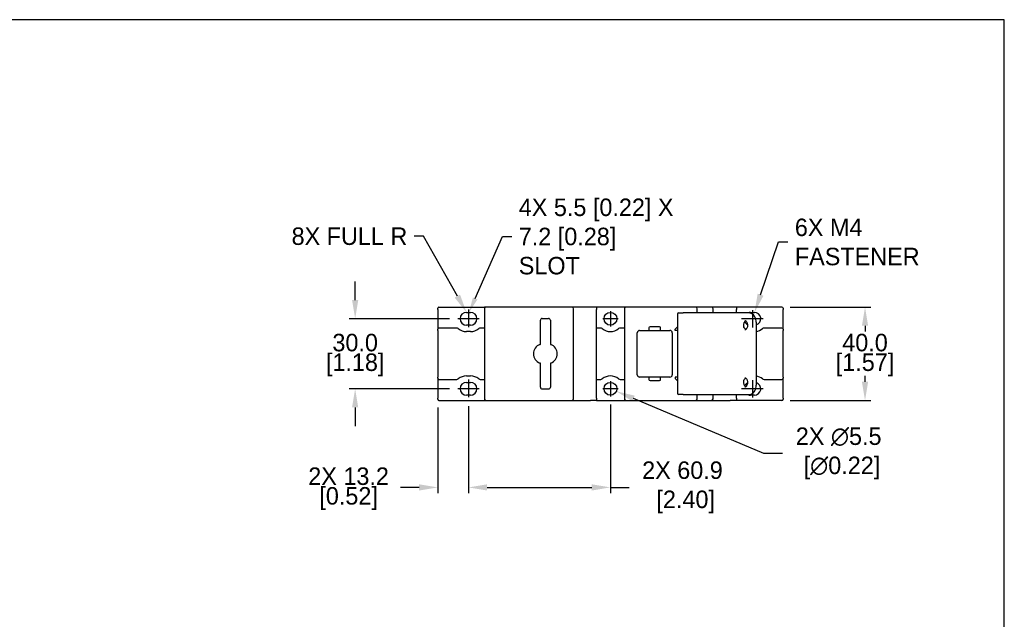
# Model space of a CAD drawing. Header units: inches. Extents: x 0 to 864, y 0 to 559.
# Tile 4 of 4: x 441 to 864, y 302 to 559. Entities that reach past the tile are written whole.
import ezdxf
from ezdxf import colors
from ezdxf.entities.mleader import LeaderData, LeaderLine
from ezdxf.math import Vec2, Vec3

# ---------------------------------------------------------------- set-up
doc = ezdxf.new("R2010")
doc.units = ezdxf.units.IN
doc.header["$LTSCALE"] = 10
doc.header["$MEASUREMENT"] = 0
doc.linetypes.add('CENTER2', pattern=[1.125, 0.75, -0.125, 0.125, -0.125])
doc.layers.add('CENTERLINE', color=40, linetype='CENTER2')
doc.layers.add('DIMENSIONS', color=140, linetype='Continuous')
doc.dimstyles.get("Standard").update_dxf_attribs({"dimtxt": 7.5, "dimasz": 8, "dimexe": 2.5, "dimexo": 3.5, "dimgap": 1, "dimtad": 0, "dimtih": 1, "dimtoh": 1, "dimdec": 1, "dimzin": 0, "dimdsep": 46, "dimtxsty": 'Standard', "dimcen": 0, "dimadec": 0, "dimazin": 0, "dimtfac": 1, "dimtdec": 1, "dimtofl": 0, "dimtmove": 0, "dimatfit": 3, "dimfxl": 0, "dimtolj": 1, "dimtzin": 0, "dimarcsym": 0})

# ---------------------------------------------------------------- blocks, each defined once
blk = doc.blocks.new('*D25')
at = {"layer": 'DEFPOINTS', "color": 0}
for p in [(768.24, 435.64), (768.24, 395.64), (803.89, 395.64)]:
    blk.add_point(p, dxfattribs=at)
at = {"layer": 'DIMENSIONS', "color": 0, "lineweight": -2}
for p, q in [((771.74, 435.64), (806.39, 435.64)), ((803.89, 427.64), (803.89, 425.14)), ((803.89, 403.64), (803.89, 406.14)), ((771.74, 395.64), (806.39, 395.64))]:
    blk.add_line(p, q, dxfattribs=at)
at = {"layer": 'DIMENSIONS', "color": 0}
for points in [[(802.55, 427.64), (805.22, 427.64), (803.89, 435.64)], [(802.55, 403.64), (805.22, 403.64), (803.89, 395.64)]]:
    blk.add_solid(points, dxfattribs=at)
at = {"layer": 'DIMENSIONS', "color": 0, "char_height": 7.5, "attachment_point": 5}
for s, insert in [('\\A1;40.0', (803.89, 420.39)), ('\\A1;[1.57]', (803.89, 410.89))]:
    blk.add_mtext(s, dxfattribs=dict(at, insert=insert))
blk = doc.blocks.new('*D26')
at = {"layer": 'DEFPOINTS', "color": 0}
for p in [(629.29, 430.64), (585.3, 400.64), (629.29, 400.64)]:
    blk.add_point(p, dxfattribs=at)
at = {"layer": 'DIMENSIONS', "color": 0, "lineweight": -2}
for p, q in [((585.3, 438.64), (585.3, 446.64)), ((625.79, 430.64), (582.8, 430.64)), ((625.79, 400.64), (582.8, 400.64)), ((585.3, 392.64), (585.3, 384.64))]:
    blk.add_line(p, q, dxfattribs=at)
at = {"layer": 'DIMENSIONS', "color": 0}
for points in [[(583.97, 438.64), (586.63, 438.64), (585.3, 430.64)], [(583.97, 392.64), (586.63, 392.64), (585.3, 400.64)]]:
    blk.add_solid(points, dxfattribs=at)
at = {"layer": 'DIMENSIONS', "color": 0, "char_height": 7.5, "attachment_point": 5}
for s, insert in [('\\A1;30.0', (585.3, 420.39)), ('\\A1;[1.18]', (585.3, 410.89))]:
    blk.add_mtext(s, dxfattribs=dict(at, insert=insert))
blk = doc.blocks.new('*D21')
at = {"layer": 'DEFPOINTS', "color": 0}
for p in [(620.74, 396.14), (633.89, 396.68), (620.74, 358.38)]:
    blk.add_point(p, dxfattribs=at)
at = {"layer": 'DIMENSIONS', "color": 0, "lineweight": -2}
for p, q in [((620.74, 392.64), (620.74, 355.88)), ((633.89, 393.18), (633.89, 355.88)), ((612.74, 358.38), (604.74, 358.38)), ((641.89, 358.38), (649.89, 358.38))]:
    blk.add_line(p, q, dxfattribs=at)
at = {"layer": 'DIMENSIONS', "color": 0}
for points in [[(612.74, 359.71), (612.74, 357.04), (620.74, 358.38)], [(641.89, 359.71), (641.89, 357.04), (633.89, 358.38)]]:
    blk.add_solid(points, dxfattribs=at)
at = {"layer": 'DIMENSIONS', "color": 0, "char_height": 7.5, "attachment_point": 5}
for s, insert in [('\\A1;2X 13.2', (582.49, 363.13)), ('\\A1;[0.52]', (582.49, 353.63))]:
    blk.add_mtext(s, dxfattribs=dict(at, insert=insert))
blk = doc.blocks.new('*D22')
at = {"layer": 'DEFPOINTS', "color": 0}
for p in [(694.74, 397.39), (633.89, 396.68), (694.74, 358.38)]:
    blk.add_point(p, dxfattribs=at)
at = {"layer": 'DIMENSIONS', "color": 0, "lineweight": -2}
for p, q in [((633.89, 393.18), (633.89, 355.88)), ((694.74, 393.89), (694.74, 355.88)), ((641.89, 358.38), (686.74, 358.38)), ((694.74, 358.38), (702.74, 358.38))]:
    blk.add_line(p, q, dxfattribs=at)
at = {"layer": 'DIMENSIONS', "color": 0}
for points in [[(641.89, 359.71), (641.89, 357.04), (633.89, 358.38)], [(686.74, 359.71), (686.74, 357.04), (694.74, 358.38)]]:
    blk.add_solid(points, dxfattribs=at)
at = {"layer": 'DIMENSIONS', "color": 0, "insert": (725.62, 358.38), "char_height": 7.5, "attachment_point": 5}
blk.add_mtext('\\A1;2X 60.9\\P [2.40]', dxfattribs=at)
blk = doc.blocks.new('*D27')
at = {"layer": 'DEFPOINTS', "color": 0}
for p in [(692.21, 401.71), (697.28, 399.57)]:
    blk.add_point(p, dxfattribs=at)
at = {"layer": 'DIMENSIONS', "color": 0, "lineweight": -2}
for p, q in [((760.46, 372.94), (704.65, 396.47)), ((768.46, 372.94), (760.46, 372.94))]:
    blk.add_line(p, q, dxfattribs=at)
at = {"layer": 'DIMENSIONS', "color": 0}
blk.add_solid([(705.17, 397.69), (704.13, 395.24), (697.28, 399.57)], dxfattribs=at)
at = {"layer": 'DIMENSIONS', "color": 0, "insert": (792.59, 372.94), "char_height": 7.5, "attachment_point": 5}
blk.add_mtext('\\A1;2X ∅5.5\\P [∅0.22]', dxfattribs=at)

msp = doc.modelspace()

# ---------------------------------------------------------------- linework, layer by layer
for p, q in [((620.74, 434.64), (620.74, 435.14)), ((621.24, 435.64), (640.74, 435.64)), ((640.74, 435.64), (640.74, 434.92)), ((640.74, 434.89), (640.74, 396.39)), ((645.18, 435.64), (641.49, 435.64)), ((674.51, 435.64), (645.18, 435.64)), ((678.19, 435.64), (674.51, 435.64)), ((678.94, 396.39), (678.94, 434.89)), ((688.74, 435.64), (686.14, 435.64)), ((688.74, 435.64), (688.74, 434.64)), ((700.74, 435.64), (688.74, 435.64)), ((700.74, 435.64), (700.74, 434.89)), ((700.74, 434.89), (700.74, 396.39)), ((704.9, 435.64), (701.49, 435.64)), ((731.24, 435.64), (704.9, 435.64)), ((732.74, 435.64), (731.24, 435.64)), ((731.99, 433.14), (731.99, 434.89)), ((737.99, 435.64), (732.74, 435.64)), ((738.74, 433.14), (738.74, 434.89)), ((748.74, 435.64), (746.14, 435.64)), ((748.74, 435.64), (748.74, 434.64)), ((768.24, 435.64), (748.74, 435.64)), ((768.74, 435.14), (768.74, 434.64)), ((620.74, 434.64), (620.74, 426.14)), ((633.04, 433.39), (634.74, 433.39)), ((665.44, 430.74), (668.24, 430.74)), ((688.74, 396.64), (688.74, 434.64)), ((723.49, 432.64), (723.49, 398.64)), ((723.99, 433.14), (725.99, 433.14)), ((735.96, 433.14), (725.99, 433.14)), ((752.16, 433.14), (735.96, 433.14)), ((748.74, 433.14), (748.74, 434.64)), ((754.09, 433.14), (752.16, 433.14)), ((754.74, 433.39), (756.44, 433.39)), ((768.74, 426.14), (768.74, 434.64)), ((628.89, 426.64), (621.24, 426.64)), ((634.74, 427.89), (633.04, 427.89)), ((640.74, 426.64), (638.9, 426.64)), ((664.69, 420.42), (664.69, 429.99)), ((668.99, 429.99), (668.99, 420.42)), ((690.59, 426.64), (688.74, 426.64)), ((700.74, 426.64), (698.9, 426.64)), ((711.27, 426.69), (711.27, 426.09)), ((715.82, 427.14), (711.72, 427.14)), ((716.27, 426.09), (716.27, 426.69)), ((722.49, 426.24), (723.49, 427.24)), ((757.27, 429.14), (757.27, 402.14)), ((768.24, 426.64), (760.6, 426.64)), ((620.74, 425.64), (620.74, 426.14)), ((620.74, 425.64), (620.74, 405.64)), ((634.74, 425.14), (633.04, 425.14)), ((706.27, 406.64), (706.27, 424.64)), ((707.27, 425.64), (710.82, 425.64)), ((711.72, 425.64), (715.82, 425.64)), ((716.72, 425.64), (720.27, 425.64)), ((721.27, 424.64), (721.27, 406.64)), ((722.49, 425.64), (722.49, 426.24)), ((723.49, 425.64), (722.49, 425.64)), ((768.74, 426.14), (768.74, 425.64)), ((768.74, 405.64), (768.74, 425.64)), ((664.69, 401.29), (664.69, 410.86)), ((668.99, 410.86), (668.99, 401.29)), ((620.74, 405.14), (620.74, 405.64)), ((633.04, 406.14), (634.74, 406.14)), ((710.82, 405.64), (707.27, 405.64)), ((715.82, 405.64), (711.72, 405.64)), ((720.27, 405.64), (716.72, 405.64)), ((722.49, 405.64), (722.49, 405.04)), ((723.49, 405.64), (722.49, 405.64)), ((768.74, 405.64), (768.74, 405.14)), ((620.74, 405.14), (620.74, 396.64)), ((621.24, 404.64), (628.89, 404.64)), ((633.04, 403.39), (634.74, 403.39)), ((638.9, 404.64), (640.74, 404.64)), ((688.74, 404.64), (690.59, 404.64)), ((698.9, 404.64), (700.74, 404.64)), ((711.27, 405.19), (711.27, 404.59)), ((711.72, 404.14), (715.82, 404.14)), ((716.27, 404.59), (716.27, 405.19)), ((722.49, 405.04), (723.49, 404.04)), ((760.6, 404.64), (768.24, 404.64)), ((768.74, 396.64), (768.74, 405.14)), ((634.74, 397.89), (633.04, 397.89)), ((668.24, 400.54), (665.44, 400.54)), ((725.99, 398.14), (723.99, 398.14)), ((725.99, 398.14), (735.96, 398.14)), ((731.99, 396.39), (731.99, 398.14)), ((735.96, 398.14), (752.16, 398.14)), ((738.74, 396.39), (738.74, 398.14)), ((748.74, 396.64), (748.74, 398.14)), ((752.16, 398.14), (754.09, 398.14)), ((756.44, 397.89), (754.74, 397.89)), ((620.74, 396.14), (620.74, 396.64)), ((621.24, 395.64), (640.74, 395.64)), ((640.74, 396.37), (640.74, 395.64)), ((641.49, 395.64), (645.18, 395.64)), ((645.18, 395.64), (674.51, 395.64)), ((674.51, 395.64), (678.19, 395.64)), ((688.74, 395.64), (686.14, 395.64)), ((688.74, 396.64), (688.74, 395.64)), ((688.74, 395.64), (700.74, 395.64)), ((700.74, 396.39), (700.74, 395.64)), ((701.49, 395.64), (704.9, 395.64)), ((704.9, 395.64), (731.24, 395.64)), ((731.24, 395.64), (732.74, 395.64)), ((732.74, 395.64), (737.99, 395.64)), ((748.74, 395.64), (746.14, 395.64)), ((748.74, 396.64), (748.74, 395.64)), ((768.24, 395.64), (748.74, 395.64)), ((768.74, 396.64), (768.74, 396.14))]:
    msp.add_line(p, q)
for centre in [(694.74, 430.64), (694.74, 400.64)]:
    msp.add_circle(centre, 2.75)
for centre, radius, start, end in [((621.24, 435.14), 0.5, 90, 180), ((641.49, 434.89), 0.75, 90, 180), ((678.19, 434.89), 0.75, 0, 90), ((701.49, 434.89), 0.75, 90, 180), ((731.24, 434.89), 0.75, 0, 90), ((737.99, 434.89), 0.75, 0, 90), ((768.24, 435.14), 0.5, 0, 90), ((633.04, 430.64), 2.75, 90, 270), ((634.74, 430.64), 2.75, 270, 90), ((665.44, 429.99), 0.75, 105, 165), ((665.44, 429.99), 0.75, 90, 105), ((668.24, 429.99), 0.75, 75, 90), ((668.24, 429.99), 0.75, 15, 75), ((723.99, 432.64), 0.5, 90, 180), ((754.74, 430.64), 2.75, 90, 114.62), ((756.44, 430.64), 2.75, 287.5364, 90), ((621.24, 426.14), 0.5, 90, 180), ((628.89, 425.64), 1, 50.2849, 90), ((633.04, 430.64), 5.5, 230.2849, 270), ((634.74, 430.64), 5.5, 270, 309.7151), ((638.9, 425.64), 1, 90, 129.7151), ((665.44, 429.99), 0.75, 165, 180), ((668.24, 429.99), 0.75, 0, 15), ((690.59, 425.64), 1, 50.2849, 90), ((694.74, 430.64), 5.5, 230.2849, 309.7151), ((698.9, 425.64), 1, 90, 129.7151), ((711.72, 426.69), 0.45, 90, 180), ((715.82, 426.69), 0.45, 0, 90), ((754.74, 430.64), 2.75, 205.9598, 243.4214), ((756.44, 430.64), 5.5, 278.6649, 309.7151), ((760.6, 425.64), 1, 90, 129.7151), ((768.24, 426.14), 0.5, 0, 90), ((707.27, 424.64), 1, 90, 180), ((711.72, 426.09), 0.45, 180, 270), ((715.82, 426.09), 0.45, 270, 0), ((720.27, 424.64), 1, 0, 90), ((665.99, 415.64), 4.25, 110.3657, 249.6343), ((667.69, 415.64), 4.25, 290.3657, 69.6343), ((633.04, 400.64), 5.5, 90, 129.7151), ((634.74, 400.64), 5.5, 50.2849, 90), ((694.74, 400.64), 5.5, 50.2849, 129.7151), ((707.27, 406.64), 1, 180, 270), ((711.72, 405.19), 0.45, 90, 180), ((715.82, 405.19), 0.45, 0, 90), ((720.27, 406.64), 1, 270, 0), ((756.44, 400.64), 5.5, 50.2849, 81.3351), ((621.24, 405.14), 0.5, 180, 270), ((628.89, 405.64), 1, 270, 309.7151), ((633.04, 400.64), 2.75, 90, 270), ((634.74, 400.64), 2.75, 270, 90), ((638.9, 405.64), 1, 230.2849, 270), ((665.44, 401.29), 0.75, 180, 195), ((665.44, 401.29), 0.75, 195, 255), ((668.24, 401.29), 0.75, 285, 345), ((668.24, 401.29), 0.75, 345, 0), ((690.59, 405.64), 1, 270, 309.7151), ((698.9, 405.64), 1, 230.2849, 270), ((711.72, 404.59), 0.45, 180, 270), ((715.82, 404.59), 0.45, 270, 0), ((754.74, 400.64), 2.75, 116.5786, 154.0402), ((756.44, 400.64), 2.75, 270, 72.4636), ((760.6, 405.64), 1, 230.2849, 270), ((768.24, 405.14), 0.5, 270, 0), ((665.44, 401.29), 0.75, 255, 270), ((668.24, 401.29), 0.75, 270, 285), ((723.99, 398.64), 0.5, 180, 270), ((754.74, 400.64), 2.75, 245.38, 270), ((621.24, 396.14), 0.5, 180, 270), ((641.49, 396.39), 0.75, 180, 270), ((678.19, 396.39), 0.75, 270, 0), ((701.49, 396.39), 0.75, 180, 270), ((731.24, 396.39), 0.75, 270, 0), ((737.99, 396.39), 0.75, 270, 0), ((768.24, 396.14), 0.5, 270, 0)]:
    msp.add_arc(centre, radius, start, end)
for points in [[(641.49, 435.64), (641.24, 435.64), (640.99, 435.64), (640.74, 435.64)], [(701.49, 435.64), (701.24, 435.64), (700.99, 435.64), (700.74, 435.64)], [(664.69, 419.62), (664.69, 419.66), (664.69, 419.68), (664.69, 419.69)], [(668.99, 420.42), (668.99, 420.18), (668.99, 419.94), (668.99, 419.69)], [(668.99, 411.66), (668.99, 411.62), (668.99, 411.6), (668.99, 411.59)], [(668.99, 411.59), (668.99, 411.35), (668.99, 411.1), (668.99, 410.86)], [(640.74, 395.64), (640.99, 395.64), (641.24, 395.64), (641.49, 395.64)], [(700.74, 395.64), (700.99, 395.64), (701.24, 395.64), (701.49, 395.64)]]:
    msp.add_open_spline(points, degree=3)
for points, knots in [([(686.14, 435.64), (685.25, 435.64), (684.35, 435.64), (682.43, 435.64), (681.41, 435.64), (679.89, 435.64), (679.38, 435.64), (678.65, 435.64), (678.42, 435.64), (678.19, 435.64)], [-4.24, -4.24, -4.24, -4.24, -3.9704375, -3.9704375, -3.6654062, -3.6654062, -3.5128906, -3.5128906, -3.4449568, -3.4449568, -3.4449568, -3.4449568]), ([(746.14, 435.64), (745.25, 435.64), (744.35, 435.64), (742.43, 435.64), (741.41, 435.64), (739.89, 435.64), (739.38, 435.64), (738.58, 435.64), (738.29, 435.64), (737.99, 435.64)], [-4.24, -4.24, -4.24, -4.24, -3.9704375, -3.9704375, -3.6654062, -3.6654062, -3.5128906, -3.5128906, -3.425, -3.425, -3.425, -3.425]), ([(757.27, 429.14), (757.27, 429.55), (757.22, 429.95), (757.03, 430.73), (756.88, 431.1), (756.51, 431.78), (756.28, 432.08), (755.74, 432.59), (755.44, 432.79), (754.8, 433.06), (754.46, 433.14), (754.11, 433.14), (754.1, 433.14), (754.09, 433.14)], [1.570796, 1.570796, 1.570796, 1.570796, 1.884956, 1.884956, 2.199115, 2.199115, 2.513274, 2.513274, 2.827433, 2.827433, 3.132085, 3.132085, 3.141593, 3.141593, 3.141593, 3.141593]), ([(752.67, 429.8), (752.56, 429.74), (752.44, 429.64), (752.23, 429.39), (752.14, 429.25), (751.99, 428.93), (751.93, 428.75), (751.84, 428.37), (751.81, 428.17), (751.8, 427.76), (751.82, 427.55), (751.87, 427.26), (751.9, 427.16), (751.92, 427.06)], [3.543886, 3.543886, 3.543886, 3.543886, 3.890195, 3.890195, 4.161021, 4.161021, 4.421199, 4.421199, 4.681341, 4.681341, 4.942381, 4.942381, 5.077596, 5.077596, 5.077596, 5.077596]), ([(752.83, 426.09), (752.8, 426.11), (752.77, 426.12), (752.6, 426.22), (752.46, 426.32), (752.23, 426.54), (752.13, 426.65), (752, 426.87), (751.95, 426.97), (751.92, 427.06)], [0.5650006, 0.5650006, 0.5650006, 0.5650006, 0.5823518, 0.5823518, 0.6681445, 0.6681445, 0.7539373, 0.7539373, 0.8301033, 0.8301033, 0.8301033, 0.8301033]), ([(752.35, 429.89), (752.42, 429.89), (752.5, 429.88), (752.65, 429.81), (752.71, 429.78), (752.88, 429.65), (752.99, 429.54), (753.18, 429.27), (753.26, 429.12), (753.4, 428.78), (753.45, 428.59), (753.52, 428.2), (753.53, 427.99), (753.52, 427.59), (753.49, 427.38), (753.4, 427.01), (753.34, 426.83), (753.19, 426.52), (753.1, 426.39), (752.92, 426.17), (752.82, 426.08), (752.63, 425.95), (752.54, 425.92), (752.42, 425.89), (752.38, 425.89), (752.35, 425.89)], [3.141593, 3.141593, 3.141593, 3.141593, 3.455752, 3.455752, 3.660441, 3.660441, 3.969439, 3.969439, 4.234931, 4.234931, 4.494666, 4.494666, 4.755153, 4.755153, 5.016181, 5.016181, 5.276265, 5.276265, 5.536579, 5.536579, 5.807575, 5.807575, 6.130171, 6.130171, 6.283185, 6.283185, 6.283185, 6.283185]), ([(710.82, 425.64), (710.87, 425.64), (710.93, 425.64), (711.04, 425.64), (711.1, 425.64), (711.21, 425.64), (711.27, 425.64), (711.37, 425.64), (711.42, 425.64), (711.51, 425.64), (711.55, 425.64), (711.61, 425.64), (711.64, 425.64), (711.68, 425.64), (711.7, 425.64), (711.72, 425.64), (711.72, 425.64), (711.72, 425.64)], [-1, -1, -1, -1, -0.875, -0.875, -0.75, -0.75, -0.625, -0.625, -0.5, -0.5, -0.375, -0.375, -0.25, -0.25, -0.125, -0.125, 0, 0, 0, 0]), ([(715.82, 425.64), (715.82, 425.64), (715.82, 425.64), (715.84, 425.64), (715.86, 425.64), (715.9, 425.64), (715.93, 425.64), (715.99, 425.64), (716.03, 425.64), (716.12, 425.64), (716.17, 425.64), (716.27, 425.64), (716.33, 425.64), (716.44, 425.64), (716.5, 425.64), (716.61, 425.64), (716.67, 425.64), (716.72, 425.64)], [-1, -1, -1, -1, -0.875, -0.875, -0.75, -0.75, -0.625, -0.625, -0.5, -0.5, -0.375, -0.375, -0.25, -0.25, -0.125, -0.125, 0, 0, 0, 0]), ([(664.51, 419.63), (664.53, 419.63), (664.54, 419.63), (664.59, 419.65), (664.63, 419.67), (664.68, 419.68), (664.69, 419.69), (664.69, 419.69)], [0.03992594, 0.03992594, 0.03992594, 0.03992594, 0.04653037, 0.04653037, 0.07848652, 0.07848652, 0.11073233, 0.11073233, 0.11073233, 0.11073233]), ([(664.69, 419.69), (664.69, 419.77), (664.69, 419.86), (664.69, 420.11), (664.69, 420.27), (664.69, 420.42)], [0.581763, 0.581763, 0.581763, 0.581763, 0.6291633, 0.6291633, 0.7190437, 0.7190437, 0.7190437, 0.7190437]), ([(668.99, 419.69), (668.99, 419.68), (668.99, 419.67), (668.99, 419.64), (668.99, 419.63), (668.99, 419.62)], [0, 0, 0, 0, 0.03160236, 0.03160236, 0.03953167, 0.03953167, 0.03953167, 0.03953167]), ([(668.99, 419.69), (668.99, 419.69), (669.03, 419.68), (669.12, 419.65), (669.14, 419.64), (669.17, 419.63)], [0, 0, 0, 0, 0.07343178, 0.07343178, 0.09992172, 0.09992172, 0.09992172, 0.09992172]), ([(664.69, 411.59), (664.69, 411.59), (664.66, 411.61), (664.57, 411.64), (664.54, 411.65), (664.51, 411.66)], [0, 0, 0, 0, 0.07343619, 0.07343619, 0.09992178, 0.09992178, 0.09992178, 0.09992178]), ([(664.69, 411.59), (664.69, 411.6), (664.69, 411.61), (664.69, 411.64), (664.69, 411.65), (664.69, 411.66)], [0, 0, 0, 0, 0.03160236, 0.03160236, 0.03953167, 0.03953167, 0.03953167, 0.03953167]), ([(664.69, 410.86), (664.69, 411.02), (664.69, 411.18), (664.69, 411.42), (664.69, 411.51), (664.69, 411.59)], [-0.7188498, -0.7188498, -0.7188498, -0.7188498, -0.6289935, -0.6289935, -0.5815713, -0.5815713, -0.5815713, -0.5815713]), ([(669.17, 411.66), (669.16, 411.65), (669.15, 411.65), (669.09, 411.63), (669.05, 411.61), (669, 411.6), (668.99, 411.59), (668.99, 411.59)], [0.03992593, 0.03992593, 0.03992593, 0.03992593, 0.04653054, 0.04653054, 0.07848729, 0.07848729, 0.11073232, 0.11073232, 0.11073232, 0.11073232]), ([(711.72, 405.64), (711.72, 405.64), (711.72, 405.64), (711.7, 405.64), (711.68, 405.64), (711.64, 405.64), (711.61, 405.64), (711.55, 405.64), (711.51, 405.64), (711.42, 405.64), (711.37, 405.64), (711.27, 405.64), (711.21, 405.64), (711.1, 405.64), (711.04, 405.64), (710.93, 405.64), (710.87, 405.64), (710.82, 405.64)], [-1, -1, -1, -1, -0.875, -0.875, -0.75, -0.75, -0.625, -0.625, -0.5, -0.5, -0.375, -0.375, -0.25, -0.25, -0.125, -0.125, 0, 0, 0, 0]), ([(716.72, 405.64), (716.67, 405.64), (716.61, 405.64), (716.5, 405.64), (716.44, 405.64), (716.33, 405.64), (716.27, 405.64), (716.17, 405.64), (716.12, 405.64), (716.03, 405.64), (715.99, 405.64), (715.93, 405.64), (715.9, 405.64), (715.86, 405.64), (715.84, 405.64), (715.82, 405.64), (715.82, 405.64), (715.82, 405.64)], [-1, -1, -1, -1, -0.875, -0.875, -0.75, -0.75, -0.625, -0.625, -0.5, -0.5, -0.375, -0.375, -0.25, -0.25, -0.125, -0.125, 0, 0, 0, 0]), ([(752.35, 405.39), (752.42, 405.39), (752.5, 405.38), (752.65, 405.31), (752.71, 405.28), (752.88, 405.15), (752.99, 405.04), (753.18, 404.77), (753.26, 404.62), (753.4, 404.28), (753.45, 404.09), (753.52, 403.7), (753.53, 403.49), (753.52, 403.09), (753.49, 402.88), (753.4, 402.51), (753.34, 402.33), (753.19, 402.02), (753.1, 401.89), (752.92, 401.67), (752.82, 401.58), (752.63, 401.45), (752.54, 401.42), (752.42, 401.39), (752.38, 401.39), (752.35, 401.39)], [3.141593, 3.141593, 3.141593, 3.141593, 3.455752, 3.455752, 3.660441, 3.660441, 3.969439, 3.969439, 4.234931, 4.234931, 4.494666, 4.494666, 4.755153, 4.755153, 5.016181, 5.016181, 5.276265, 5.276265, 5.536579, 5.536579, 5.807575, 5.807575, 6.130171, 6.130171, 6.283185, 6.283185, 6.283185, 6.283185]), ([(751.92, 404.22), (751.87, 404.04), (751.83, 403.84), (751.8, 403.44), (751.81, 403.23), (751.85, 402.83), (751.9, 402.63), (752.02, 402.28), (752.09, 402.12), (752.26, 401.85), (752.35, 401.74), (752.52, 401.58), (752.6, 401.52), (752.67, 401.48)], [4.347182, 4.347182, 4.347182, 4.347182, 4.607017, 4.607017, 4.867925, 4.867925, 5.128672, 5.128672, 5.388382, 5.388382, 5.651069, 5.651069, 5.880892, 5.880892, 5.880892, 5.880892]), ([(751.92, 404.22), (751.96, 404.33), (752.01, 404.44), (752.16, 404.67), (752.27, 404.78), (752.51, 404.99), (752.65, 405.09), (752.8, 405.17), (752.82, 405.18), (752.83, 405.19)], [0, 0, 0, 0, 0.0857929, 0.0857929, 0.1715857, 0.1715857, 0.2573786, 0.2573786, 0.2651048, 0.2651048, 0.2651048, 0.2651048]), ([(754.09, 398.14), (754.42, 398.14), (754.75, 398.21), (755.37, 398.45), (755.67, 398.64), (756.21, 399.12), (756.45, 399.42), (756.84, 400.08), (756.99, 400.45), (757.2, 401.22), (757.26, 401.62), (757.27, 402.07), (757.27, 402.1), (757.27, 402.14)], [0, 0, 0, 0, 0.295728, 0.295728, 0.599482, 0.599482, 0.913642, 0.913642, 1.227801, 1.227801, 1.54196, 1.54196, 1.570796, 1.570796, 1.570796, 1.570796]), ([(678.19, 395.64), (678.42, 395.64), (678.65, 395.64), (679.38, 395.64), (679.89, 395.64), (681.41, 395.64), (682.43, 395.64), (684.35, 395.64), (685.25, 395.64), (686.14, 395.64)], [-0.9550432, -0.9550432, -0.9550432, -0.9550432, -0.8871094, -0.8871094, -0.7345938, -0.7345938, -0.4295625, -0.4295625, -0.16, -0.16, -0.16, -0.16]), ([(737.99, 395.64), (738.29, 395.64), (738.58, 395.64), (739.38, 395.64), (739.89, 395.64), (741.41, 395.64), (742.43, 395.64), (744.35, 395.64), (745.25, 395.64), (746.14, 395.64)], [-0.975, -0.975, -0.975, -0.975, -0.8871094, -0.8871094, -0.7345938, -0.7345938, -0.4295625, -0.4295625, -0.16, -0.16, -0.16, -0.16])]:
    msp.add_open_spline(points, degree=3, knots=knots)
at = {"layer": 'CENTERLINE', "linetype": 'Continuous'}
for p, q in [((634.04, 430.64), (629.29, 430.64)), ((638.49, 430.64), (633.74, 430.64)), ((697.99, 430.64), (691.49, 430.64)), ((694.74, 433.89), (694.74, 427.39)), ((755.74, 430.64), (750.99, 430.64)), ((760.19, 430.64), (755.44, 430.64)), ((755.59, 434.39), (755.59, 426.89)), ((694.74, 403.89), (694.74, 397.39)), ((755.59, 404.39), (755.59, 396.89)), ((634.04, 400.64), (629.29, 400.64)), ((638.49, 400.64), (633.74, 400.64)), ((697.99, 400.64), (691.49, 400.64)), ((755.74, 400.64), (750.99, 400.64)), ((760.19, 400.64), (755.44, 400.64))]:
    msp.add_line(p, q, dxfattribs=at)
at = {"layer": 'CENTERLINE'}
for p, q in [((633.89, 434.6), (633.89, 426.68)), ((633.89, 404.6), (633.89, 396.68))]:
    msp.add_line(p, q, dxfattribs=at)
at = {"layer": 'DEFPOINTS'}
msp.add_lwpolyline([(0, 0), (863.6, 0), (863.6, 558.8), (0, 558.8)], close=True, dxfattribs=at)

# ---------------------------------------------------------------- dimensions: what is measured, and where the dimension line sits
at = {"layer": 'DIMENSIONS'}
for base, p1, p2, picture, middle in [((585.3, 400.64), (629.29, 430.64), (629.29, 400.64), '*D26', (585.3, 415.64)), ((803.89, 395.64), (768.24, 435.64), (768.24, 395.64), '*D25', (803.89, 415.64))]:
    dim = msp.add_linear_dim(base=base, p1=p1, p2=p2, angle=90, dimstyle='Standard', override={"dimpost": '\\X'}, dxfattribs=at)
    dim.commit()
    dim.dimension.update_dxf_attribs({"geometry": picture, "text_midpoint": middle})
dim = msp.add_diameter_dim_2p(p1=(692.21, 401.71), p2=(697.28, 399.57), text='2X <>', dimstyle='Standard', override={"dimpost": '\\X'}, dxfattribs=at)
dim.commit()
dim.dimension.update_dxf_attribs({"geometry": '*D27', "text_midpoint": (792.59, 372.94), "dimtype": 163})
dim = msp.add_linear_dim(base=(694.74355111, 358.37557663), p1=(633.89355111, 396.67994073), p2=(694.74355111, 397.39077246), text='2X <>', dimstyle='Standard', override={"dimpost": '\\X'}, dxfattribs=at)
dim.commit()
dim.dimension.update_dxf_attribs({"geometry": '*D22', "text_midpoint": (725.61855111, 358.37557663), "dimtype": 160})
dim = msp.add_linear_dim(base=(620.74355111, 358.37557663), p1=(633.89355111, 396.67994073), p2=(620.74355111, 396.14077246), text='2X <>', dimstyle='Standard', override={"dimpost": '\\X'}, dxfattribs=at)
dim.commit()
dim.dimension.update_dxf_attribs({"geometry": '*D21', "text_midpoint": (582.49355111, 358.37557663)})

# ---------------------------------------------------------------- leaders
ml = msp.add_multileader_mtext('Standard', dxfattribs=at)
ml.set_content('4X 5.5 [0.22] X\\P7.2 [0.28]\\PSLOT', color=256)
ml.set_leader_properties()
ml.build(insert=Vec2(0, 0))
ml.multileader.update_dxf_attribs({"text_left_attachment_type": 2, "text_right_attachment_type": 2, "dogleg_length": 4, "arrow_head_size": 6.5})
ctx = ml.context
ctx.base_point, ctx.char_height, ctx.arrow_head_size, ctx.landing_gap_size, ctx.plane_origin = Vec3(652.44, 465.91), 7.5, 6.5, 3, Vec3(548.14, 339.71)
ctx.left_attachment, ctx.right_attachment = 2, 2
notes = []
notes.append((ctx, [(0, (1, 1, 0), (648.44, 465.91), (1, 0), 4, [(0, [(634.12, 433.39)], 0, [])])]))
ctx.mtext.insert, ctx.mtext.flow_direction = Vec3(655.44, 482.16), 5
ml = msp.add_multileader_mtext('Standard', dxfattribs=at)
ml.set_content('6X M4 \\PFASTENER', color=256)
ml.set_leader_properties()
ml.build(insert=Vec2(0, 0))
ml.multileader.update_dxf_attribs({"text_left_attachment_type": 2, "dogleg_length": 4, "arrow_head_size": 8})
ctx = ml.context
ctx.base_point, ctx.char_height, ctx.arrow_head_size, ctx.landing_gap_size, ctx.plane_origin = Vec3(770.8, 463.57), 7.5, 8, 3, Vec3(665.78, 276.95)
ctx.left_attachment = 2
notes.append((ctx, [(0, (1, 1, 0), (766.8, 463.57), (1, 0), 4, [(0, [(756.53, 433.38)], 0, [])])]))
ctx.mtext.insert, ctx.mtext.flow_direction = Vec3(773.8, 473.57), 5
ml = msp.add_multileader_mtext('Standard', dxfattribs=at)
ml.set_content('8X FULL R', color=256)
ml.set_leader_properties()
ml.build(insert=Vec2(0, 0))
ml.multileader.update_dxf_attribs({"text_left_attachment_type": 2, "dogleg_length": 4, "arrow_head_size": 8})
ctx = ml.context
ctx.base_point, ctx.char_height, ctx.arrow_head_size, ctx.landing_gap_size, ctx.plane_origin = Vec3(539.66, 466.03), 7.5, 8, 3, Vec3(574.77, 464.28)
ctx.left_attachment, ctx.text_align_type = 2, 2
notes.append((ctx, [(1, (1, 1, 0), (614.66, 466.03), (-1, 0), 4, [(0, [(633.04, 433.39)], 0, [])])]))
ctx.mtext.insert, ctx.mtext.alignment, ctx.mtext.flow_direction = Vec3(607.66, 469.78), 3, 5
for ctx, leaders in notes:
    for number, flags, end, landing, length, lines in leaders:
        leader = LeaderData()
        leader.index, (leader.has_last_leader_line, leader.has_dogleg_vector, leader.attachment_direction) = number, flags
        leader.last_leader_point, leader.dogleg_vector, leader.dogleg_length = Vec3(end), Vec3(landing), length
        for number, points, colour, breaks in lines:
            line = LeaderLine()
            line.index, line.vertices, line.color, line.breaks = number, Vec3.list(points), colors.encode_raw_color(colour), breaks
            leader.lines.append(line)
        ctx.leaders.append(leader)

doc.saveas('drawing.dxf')
